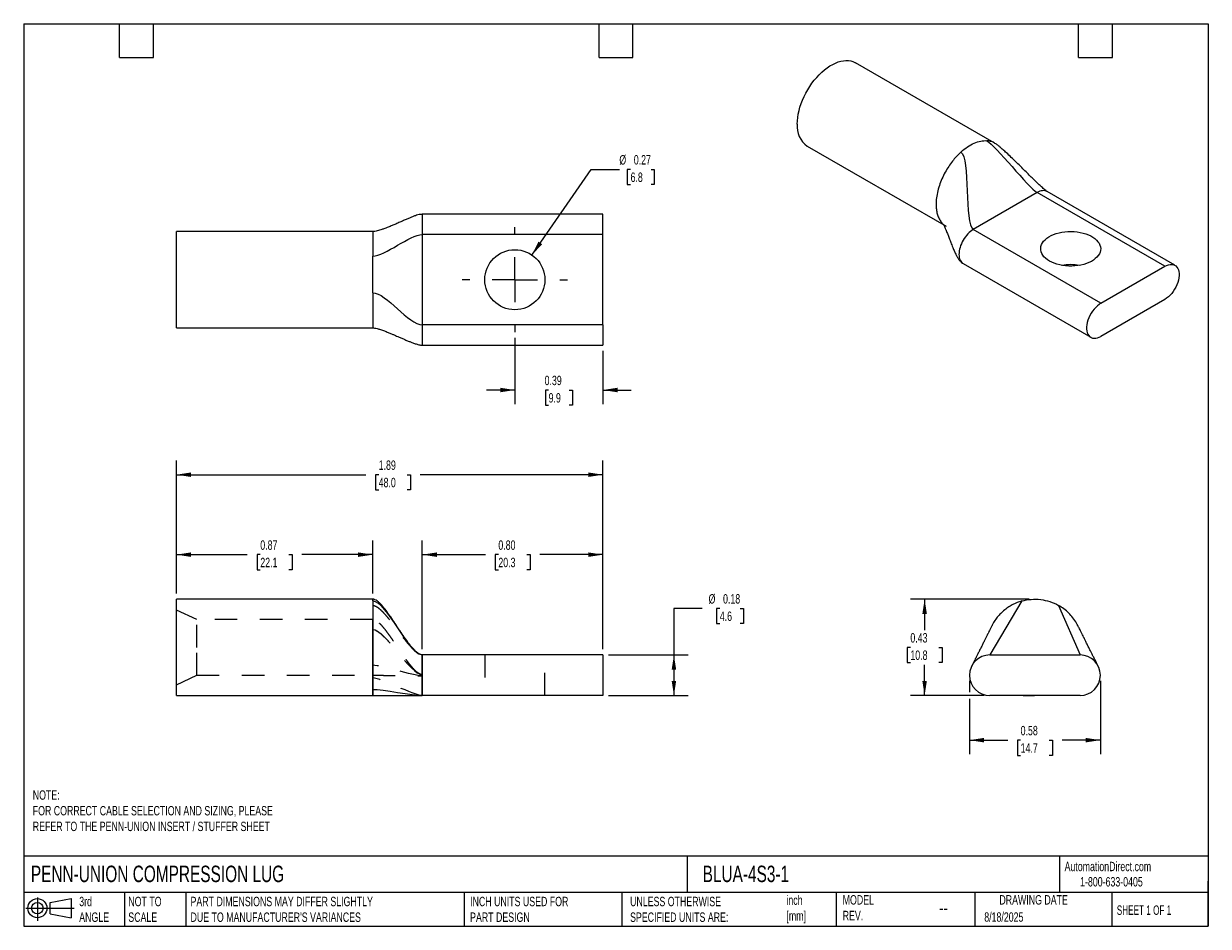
# Model space of a CAD drawing. Header units: inches. Extents: x 0.12 to 5.38, y 0.12 to 4.12.
import ezdxf

# ---------------------------------------------------------------- set-up
doc = ezdxf.new("R2010")
doc.units = ezdxf.units.IN
doc.header["$LTSCALE"] = 0.5
doc.header["$MEASUREMENT"] = 0
for name, pattern in [('SLD-Center', [0.75, 0.6, -0.05, 0.05, -0.05]), ('SLD-Dashed', [0.075, 0.05, -0.025]), ('SLD-Solid', [0])]:
    doc.linetypes.add(name, pattern=pattern)
for name, color, linetype in [('CENTER', 40, 'SLD-Center'), ('HIDDEN', 102, 'SLD-Dashed'), ('SLD-DEFPOINTS', 7, 'Continuous')]:
    doc.layers.add(name, color=color, linetype=linetype)
doc.layers.add('DIMENSIONS', color=140, linetype='SLD-Solid', lineweight=25)
doc.layers.add('TEXT', color=140, linetype='SLD-Solid', lineweight=25)
doc.styles.add('SLDTEXTSTYLE0', font='TXT', dxfattribs={"width": 0.7})
doc.styles.add('SLDTEXTSTYLE1', font='TXT', dxfattribs={"width": 0.65})
doc.dimstyles.new('SLDDIMSTYLE0', dxfattribs={"dimtxt": 0.04248, "dimasz": 0.065, "dimexe": 0, "dimexo": 0.0625, "dimgap": 0.01062, "dimtad": 0, "dimtih": 1, "dimtoh": 1, "dimrnd": 1e-09, "dimdsep": 46, "dimtxsty": 'SLDTEXTSTYLE0', "dimsah": 1, "dimcen": 0.09, "dimadec": 0, "dimazin": 2, "dimtfac": 1, "dimtofl": 0, "dimtmove": 0, "dimatfit": 3, "dimfxl": 0, "dimfrac": 2, "dimtolj": 1, "dimtzin": 12, "dimarcsym": 0})
doc.dimstyles.new('SLDDIMSTYLE1', dxfattribs={"dimtxt": 0.04248, "dimasz": 0.065, "dimexe": 0, "dimexo": 0.0625, "dimgap": 0.01062, "dimtad": 0, "dimtih": 1, "dimtoh": 1, "dimrnd": 1e-09, "dimzin": 0, "dimdsep": 46, "dimtxsty": 'SLDTEXTSTYLE0', "dimsah": 1, "dimcen": 0.09, "dimadec": 0, "dimazin": 0, "dimtfac": 1, "dimtofl": 0, "dimtmove": 0, "dimatfit": 3, "dimfxl": 0, "dimfrac": 2, "dimtolj": 1, "dimtzin": 12, "dimarcsym": 0})
doc.dimstyles.new('SLDDIMSTYLE2', dxfattribs={"dimtxt": 0.04248, "dimasz": 0.065, "dimexe": 0, "dimexo": 0.0625, "dimgap": 0.01062, "dimtad": 0, "dimtih": 1, "dimtoh": 1, "dimrnd": 1e-09, "dimzin": 12, "dimdsep": 46, "dimtxsty": 'SLDTEXTSTYLE0', "dimsah": 1, "dimcen": 0.09, "dimadec": 0, "dimazin": 3, "dimtfac": 1, "dimtofl": 0, "dimtmove": 0, "dimatfit": 3, "dimfxl": 0, "dimfrac": 2, "dimtolj": 1, "dimtzin": 12, "dimarcsym": 0})
doc.dimstyles.new('SLDDIMSTYLE3', dxfattribs={"dimtxt": 0.04248, "dimasz": 0.065, "dimexe": 0, "dimexo": 0.0625, "dimgap": 0.01062, "dimtad": 0, "dimtih": 1, "dimtoh": 1, "dimrnd": 1e-09, "dimdsep": 46, "dimtxsty": 'SLDTEXTSTYLE0', "dimsah": 1, "dimcen": 0.09, "dimadec": 0, "dimazin": 2, "dimtfac": 1, "dimtmove": 0, "dimatfit": 0, "dimfxl": 0, "dimfrac": 2, "dimtolj": 1, "dimtzin": 12, "dimarcsym": 0})
doc.dimstyles.new('SLDDIMSTYLE4', dxfattribs={"dimtxt": 0.04248, "dimasz": 0.065, "dimexe": 0, "dimexo": 0.0625, "dimgap": 0.01062, "dimtad": 0, "dimtih": 1, "dimtoh": 1, "dimrnd": 1e-09, "dimdsep": 46, "dimtxsty": 'SLDTEXTSTYLE0', "dimsah": 1, "dimcen": 0, "dimadec": 0, "dimazin": 2, "dimtfac": 1, "dimtofl": 0, "dimtmove": 0, "dimatfit": 3, "dimfxl": 0, "dimfrac": 2, "dimtolj": 1, "dimtzin": 12, "dimarcsym": 0})

# ---------------------------------------------------------------- blocks, each defined once
blk = doc.blocks.new('Block11')
at = {"color": 7, "linetype": 'SLD-Solid', "lineweight": 18}
for p, q in [((0, 0.0567), (0.2141, 0.0567)), ((0.051, 0.1045), (0.051, 0)), ((0.1079, 0.082), (0.2003, 0.0991)), ((0.1079, 0.0314), (0.1079, 0.082)), ((0.2003, 0.0991), (0.2003, 0.0144)), ((0.1079, 0.0314), (0.2003, 0.0144))]:
    blk.add_line(p, q, dxfattribs=at)
for radius in [0.0423, 0.0253]:
    blk.add_circle((0.051, 0.0567), radius, dxfattribs=at)
blk = doc.blocks.new('Block12')
at = {"layer": 'SLD-DEFPOINTS'}
blk.add_blockref('Block11', (0, 0), dxfattribs=at)
blk = doc.blocks.new('_D')
at = {"layer": 'DIMENSIONS'}
for p, q in [((0.8017, 1.5996), (0.8017, 1.8345)), ((1.6717, 1.5996), (1.6717, 1.8345)), ((0.8017, 1.772), (1.1161, 1.772)), ((1.1736, 1.772), (1.1594, 1.772)), ((1.1594, 1.772), (1.1594, 1.7044)), ((1.2999, 1.772), (1.3141, 1.772)), ((1.3141, 1.772), (1.3141, 1.7044)), ((1.6717, 1.772), (1.3574, 1.772)), ((1.1594, 1.7044), (1.1736, 1.7044)), ((1.3141, 1.7044), (1.2999, 1.7044))]:
    blk.add_line(p, q, dxfattribs=at)
for points in [[(0.8017, 1.772), (0.8667, 1.762), (0.8667, 1.782)], [(1.6717, 1.772), (1.6067, 1.782), (1.6067, 1.762)]]:
    blk.add_solid(points, dxfattribs=at)
at = {"layer": 'DIMENSIONS', "char_height": 0.04167, "attachment_point": 1, "style": 'SLDTEXTSTYLE0'}
for s, insert in [('0.87', (1.1736, 1.8352)), ('22.1', (1.1736, 1.7582))]:
    blk.add_mtext(s, dxfattribs=dict(at, insert=insert))
blk = doc.blocks.new('_D_1')
at = {"layer": 'DIMENSIONS'}
for p, q in [((1.8917, 1.3526), (1.8917, 1.8345)), ((2.6917, 1.3526), (2.6917, 1.8345)), ((1.8917, 1.772), (2.1711, 1.772)), ((2.2286, 1.772), (2.2144, 1.772)), ((2.2144, 1.772), (2.2144, 1.7044)), ((2.3549, 1.772), (2.3691, 1.772)), ((2.3691, 1.772), (2.3691, 1.7044)), ((2.6917, 1.772), (2.4124, 1.772)), ((2.2144, 1.7044), (2.2286, 1.7044)), ((2.3691, 1.7044), (2.3549, 1.7044))]:
    blk.add_line(p, q, dxfattribs=at)
for points in [[(1.8917, 1.772), (1.9567, 1.762), (1.9567, 1.782)], [(2.6917, 1.772), (2.6267, 1.782), (2.6267, 1.762)]]:
    blk.add_solid(points, dxfattribs=at)
at = {"layer": 'DIMENSIONS', "char_height": 0.04167, "attachment_point": 1, "style": 'SLDTEXTSTYLE0'}
for s, insert in [('0.80', (2.2286, 1.8352)), ('20.3', (2.2286, 1.7582))]:
    blk.add_mtext(s, dxfattribs=dict(at, insert=insert))
blk = doc.blocks.new('_D_2')
at = {"layer": 'DIMENSIONS'}
for p, q in [((3.1317, 1.5338), (3.0067, 1.5338)), ((3.0067, 1.5338), (3.0067, 1.3276)), ((3.21, 1.5338), (3.1957, 1.5338)), ((3.1957, 1.5338), (3.1957, 1.4663)), ((3.3009, 1.5338), (3.3151, 1.5338)), ((3.3151, 1.5338), (3.3151, 1.4663)), ((3.1957, 1.4663), (3.21, 1.4663)), ((3.3151, 1.4663), (3.3009, 1.4663)), ((2.7167, 1.3276), (3.0692, 1.3276)), ((3.0067, 1.3276), (3.0067, 1.1476)), ((2.7167, 1.1476), (3.0692, 1.1476))]:
    blk.add_line(p, q, dxfattribs=at)
for points in [[(3.0067, 1.3276), (2.9967, 1.2626), (3.0167, 1.2626)], [(3.0067, 1.1476), (3.0167, 1.2126), (2.9967, 1.2126)]]:
    blk.add_solid(points, dxfattribs=at)
at = {"layer": 'DIMENSIONS', "char_height": 0.04167, "attachment_point": 1, "style": 'SLDTEXTSTYLE0'}
for s, insert in [('%%c', (3.1602, 1.597)), ('0.18', (3.2244, 1.597)), ('4.6', (3.21, 1.52))]:
    blk.add_mtext(s, dxfattribs=dict(at, insert=insert))
blk = doc.blocks.new('_D_3')
at = {"layer": 'DIMENSIONS'}
for p, q in [((0.8017, 1.5996), (0.8017, 2.1888)), ((2.6917, 1.3526), (2.6917, 2.1888)), ((0.8017, 2.1263), (1.6407, 2.1263)), ((1.6983, 2.1263), (1.684, 2.1263)), ((1.684, 2.1263), (1.684, 2.0588)), ((1.8245, 2.1263), (1.8388, 2.1263)), ((1.8388, 2.1263), (1.8388, 2.0588)), ((2.6917, 2.1263), (1.8821, 2.1263)), ((1.684, 2.0588), (1.6983, 2.0588)), ((1.8388, 2.0588), (1.8245, 2.0588))]:
    blk.add_line(p, q, dxfattribs=at)
for points in [[(0.8017, 2.1263), (0.8667, 2.1163), (0.8667, 2.1363)], [(2.6917, 2.1263), (2.6267, 2.1363), (2.6267, 2.1163)]]:
    blk.add_solid(points, dxfattribs=at)
at = {"layer": 'DIMENSIONS', "char_height": 0.04167, "attachment_point": 1, "style": 'SLDTEXTSTYLE0'}
for s, insert in [('1.89', (1.6983, 2.1895)), ('48.0', (1.6983, 2.1125))]:
    blk.add_mtext(s, dxfattribs=dict(at, insert=insert))
blk = doc.blocks.new('_D_4')
at = {"layer": 'DIMENSIONS'}
for p, q in [((4.5815, 1.5746), (4.0552, 1.5746)), ((4.1177, 1.5746), (4.1177, 1.4381)), ((4.0546, 1.3611), (4.0403, 1.3611)), ((4.0403, 1.3611), (4.0403, 1.2936)), ((4.1808, 1.3611), (4.1951, 1.3611)), ((4.1951, 1.3611), (4.1951, 1.2936)), ((4.0403, 1.2936), (4.0546, 1.2936)), ((4.1177, 1.1476), (4.1177, 1.2841)), ((4.1951, 1.2936), (4.1808, 1.2936)), ((4.3815, 1.1476), (4.0552, 1.1476))]:
    blk.add_line(p, q, dxfattribs=at)
for points in [[(4.1177, 1.5746), (4.1077, 1.5096), (4.1277, 1.5096)], [(4.1177, 1.1476), (4.1277, 1.2126), (4.1077, 1.2126)]]:
    blk.add_solid(points, dxfattribs=at)
at = {"layer": 'DIMENSIONS', "char_height": 0.04167, "attachment_point": 1, "style": 'SLDTEXTSTYLE0'}
for s, insert in [('0.43', (4.0546, 1.4243)), ('10.8', (4.0546, 1.3473))]:
    blk.add_mtext(s, dxfattribs=dict(at, insert=insert))
blk = doc.blocks.new('_D_5')
at = {"layer": 'DIMENSIONS'}
for p, q in [((4.3165, 1.2126), (4.3165, 1.1626)), ((4.8965, 1.2126), (4.8965, 0.8874)), ((4.3165, 1.1326), (4.3165, 0.8874)), ((4.3165, 0.9499), (4.4858, 0.9499)), ((4.5433, 0.9499), (4.5291, 0.9499)), ((4.5291, 0.9499), (4.5291, 0.8823)), ((4.6696, 0.9499), (4.6838, 0.9499)), ((4.6838, 0.9499), (4.6838, 0.8823)), ((4.8965, 0.9499), (4.7271, 0.9499)), ((4.5291, 0.8823), (4.5433, 0.8823)), ((4.6838, 0.8823), (4.6696, 0.8823))]:
    blk.add_line(p, q, dxfattribs=at)
for points in [[(4.3165, 0.9499), (4.3815, 0.9399), (4.3815, 0.9599)], [(4.8965, 0.9499), (4.8315, 0.9599), (4.8315, 0.9399)]]:
    blk.add_solid(points, dxfattribs=at)
at = {"layer": 'DIMENSIONS', "char_height": 0.04167, "attachment_point": 1, "style": 'SLDTEXTSTYLE0'}
for s, insert in [('0.58', (4.5433, 1.0131)), ('14.7', (4.5433, 0.9361))]:
    blk.add_mtext(s, dxfattribs=dict(at, insert=insert))
blk = doc.blocks.new('_D_6')
at = {"layer": 'DIMENSIONS'}
for p, q in [((2.3017, 2.7324), (2.3017, 2.4391)), ((2.6917, 2.6754), (2.6917, 2.4391)), ((2.3017, 2.5016), (2.1767, 2.5016)), ((2.4513, 2.5016), (2.437, 2.5016)), ((2.437, 2.5016), (2.437, 2.4341)), ((2.5422, 2.5016), (2.5565, 2.5016)), ((2.5565, 2.5016), (2.5565, 2.4341)), ((2.6917, 2.5016), (2.8167, 2.5016)), ((2.437, 2.4341), (2.4513, 2.4341)), ((2.5565, 2.4341), (2.5422, 2.4341))]:
    blk.add_line(p, q, dxfattribs=at)
for points in [[(2.3017, 2.5016), (2.2367, 2.5116), (2.2367, 2.4916)], [(2.6917, 2.5016), (2.7567, 2.4916), (2.7567, 2.5116)]]:
    blk.add_solid(points, dxfattribs=at)
at = {"layer": 'DIMENSIONS', "char_height": 0.04167, "attachment_point": 1, "style": 'SLDTEXTSTYLE0'}
for s, insert in [('0.39', (2.4336, 2.5649)), ('9.9', (2.4513, 2.4878))]:
    blk.add_mtext(s, dxfattribs=dict(at, insert=insert))
blk = doc.blocks.new('_D_7')
at = {"layer": 'DIMENSIONS'}
for p, q in [((2.3774, 3.0998), (2.6398, 3.4794)), ((2.6398, 3.4794), (2.7648, 3.4794)), ((2.8145, 3.4794), (2.8002, 3.4794)), ((2.8002, 3.4794), (2.8002, 3.4118)), ((2.9054, 3.4794), (2.9197, 3.4794)), ((2.9197, 3.4794), (2.9197, 3.4118)), ((2.8002, 3.4118), (2.8145, 3.4118)), ((2.9197, 3.4118), (2.9054, 3.4118))]:
    blk.add_line(p, q, dxfattribs=at)
blk.add_solid([(2.3774, 3.0998), (2.4226, 3.1476), (2.4061, 3.159)], dxfattribs=at)
at = {"layer": 'DIMENSIONS', "char_height": 0.04167, "attachment_point": 1, "style": 'SLDTEXTSTYLE0'}
for s, insert in [('%%c', (2.7648, 3.5426)), ('0.27', (2.8289, 3.5426)), ('6.8', (2.8145, 3.4655))]:
    blk.add_mtext(s, dxfattribs=dict(at, insert=insert))
blk = doc.blocks.new('SW_CENTERMARKSYMBOL_0')
at = {"layer": 'CENTER', "color": 0}
for p, q in [((0, 0.2), (0, 0.233)), ((0, 0), (0, 0.1)), ((-0.2, 0), (-0.233, 0)), ((0, 0), (-0.1, 0)), ((0, 0), (0, -0.1)), ((0, 0), (0.1, 0)), ((0.2, 0), (0.233, 0)), ((0, -0.2), (0, -0.233))]:
    blk.add_line(p, q, dxfattribs=at)

msp = doc.modelspace()

# ---------------------------------------------------------------- linework, layer by layer
for p, q in [((4.4262, 3.5968), (3.811, 3.9519)), ((3.5976, 3.5821), (4.2127, 3.227)), ((4.6165, 3.3764), (4.3336, 3.2131)), ((5.1822, 3.0498), (4.6165, 3.3764)), ((5.2272, 3.0543), (4.6615, 3.3808)), ((2.6917, 3.2804), (1.8917, 3.2804)), ((2.6917, 3.1904), (2.6917, 3.2804)), ((1.6717, 3.2039), (0.8017, 3.2039)), ((0.8017, 2.7769), (0.8017, 3.2039)), ((4.8993, 2.8865), (4.3336, 3.2131)), ((1.8917, 3.1904), (1.8917, 2.7904)), ((2.6917, 3.1904), (1.8917, 3.1904)), ((2.6917, 2.7904), (2.6917, 3.1904)), ((4.2886, 3.0617), (4.8543, 2.7351)), ((4.8993, 2.8865), (5.1822, 3.0498)), ((5.1822, 2.9028), (4.8993, 2.7395)), ((2.6917, 2.7904), (1.8917, 2.7904)), ((2.6917, 2.7904), (2.6917, 2.7004)), ((0.8017, 2.7769), (1.6717, 2.7769)), ((1.8917, 2.7004), (2.6917, 2.7004)), ((1.6717, 1.5746), (0.8017, 1.5746)), ((0.8017, 1.3611), (0.8017, 1.5746)), ((0.8017, 1.1476), (0.8017, 1.3611)), ((2.6917, 1.3276), (1.8917, 1.3276)), ((2.6917, 1.3276), (2.6917, 1.1476)), ((4.4065, 1.3276), (4.8065, 1.3276)), ((4.3277, 1.2813), (4.3278, 1.2813)), ((0.8017, 1.1476), (1.6717, 1.1476)), ((2.6917, 1.1476), (1.8917, 1.1476)), ((4.8065, 1.1476), (4.4065, 1.1476))]:
    msp.add_line(p, q)
at = {"flags": 128}
for points in [[(3.5533, 3.6799), (3.5538, 3.6942), (3.5553, 3.709), (3.5577, 3.7241), (3.5611, 3.7396), (3.5654, 3.7552), (3.5706, 3.7709), (3.5767, 3.7865), (3.5836, 3.8021), (3.5913, 3.8174), (3.5997, 3.8324), (3.6088, 3.8469), (3.6185, 3.861), (3.6288, 3.8744), (3.6396, 3.8872), (3.6508, 3.8991), (3.6623, 3.9102), (3.6741, 3.9204), (3.6861, 3.9296), (3.6982, 3.9377), (3.7104, 3.9447), (3.7225, 3.9506), (3.7345, 3.9553), (3.7463, 3.9587), (3.7578, 3.9609), (3.769, 3.9619), (3.7798, 3.9616), (3.7901, 3.96), (3.7998, 3.9572), (3.8089, 3.9531), (3.811, 3.9519)], [(4.6709, 3.0731), (4.6617, 3.0789), (4.6537, 3.0853), (4.6468, 3.0922), (4.6411, 3.0994), (4.6368, 3.1069), (4.6338, 3.1146), (4.6322, 3.1224), (4.6321, 3.1303), (4.6333, 3.1382), (4.6359, 3.146), (4.6399, 3.1535), (4.6452, 3.1608), (4.6518, 3.1677), (4.6596, 3.1742), (4.6685, 3.1802), (4.6785, 3.1857), (4.6893, 3.1905), (4.701, 3.1947), (4.7133, 3.1981), (4.7262, 3.2008), (4.7394, 3.2027), (4.753, 3.2038), (4.7667, 3.2041), (4.7803, 3.2036), (4.7938, 3.2023), (4.807, 3.2002), (4.8198, 3.1973), (4.832, 3.1937), (4.8434, 3.1894), (4.854, 3.1844), (4.8637, 3.1788), (4.8724, 3.1727), (4.8799, 3.166), (4.8861, 3.159), (4.8911, 3.1517), (4.8948, 3.144), (4.8971, 3.1362), (4.898, 3.1284), (4.8974, 3.1205), (4.8955, 3.1126), (4.8922, 3.105), (4.8875, 3.0975), (4.8815, 3.0904), (4.8743, 3.0837), (4.866, 3.0774), (4.8566, 3.0717), (4.8462, 3.0666), (4.8349, 3.0621), (4.8229, 3.0583), (4.8103, 3.0552), (4.7972, 3.0529), (4.7837, 3.0514), (4.7701, 3.0506), (4.7564, 3.0507), (4.7428, 3.0517), (4.7294, 3.0534), (4.7165, 3.0559), (4.704, 3.0591), (4.6921, 3.0631), (4.6811, 3.0678), (4.6709, 3.0731)], [(5.1822, 3.0498), (5.1901, 3.0538), (5.198, 3.0566), (5.2056, 3.0582), (5.2128, 3.0584), (5.2196, 3.0574), (5.2257, 3.055), (5.2312, 3.0515), (5.2359, 3.0467), (5.2397, 3.0408), (5.2427, 3.034), (5.2447, 3.0262), (5.2457, 3.0176), (5.2457, 3.0084), (5.2447, 2.9986), (5.2427, 2.9885), (5.2397, 2.9783), (5.2359, 2.968), (5.2312, 2.9578), (5.2257, 2.9479), (5.2196, 2.9385), (5.2128, 2.9296), (5.2056, 2.9215), (5.198, 2.9143), (5.1901, 2.908), (5.1822, 2.9028)], [(4.8993, 2.8865), (4.8913, 2.8813), (4.8835, 2.8751), (4.8759, 2.8678), (4.8687, 2.8597), (4.8619, 2.8509), (4.8558, 2.8415), (4.8503, 2.8316), (4.8456, 2.8214), (4.8417, 2.8111), (4.8388, 2.8008), (4.8368, 2.7907), (4.8358, 2.781), (4.8358, 2.7718), (4.8368, 2.7632), (4.8388, 2.7554), (4.8417, 2.7485), (4.8456, 2.7426), (4.8503, 2.7379), (4.8558, 2.7343), (4.8619, 2.732), (4.8687, 2.7309), (4.8759, 2.7312), (4.8835, 2.7327), (4.8913, 2.7355), (4.8993, 2.7395)]]:
    msp.add_lwpolyline(points, dxfattribs=at)
msp.add_circle((2.3017, 2.9904), 0.133)
for centre, radius, start, end in [((3.6601, 3.6693), 0.1072, 174.3292, 234.3586), ((4.765, 2.8312), 0.226, 80.1877, 99.8123), ((4.4065, 1.2376), 0.09, 90, 270), ((4.8065, 1.2376), 0.09, 270, 90)]:
    msp.add_arc(centre, radius, start, end)
for points, knots in [([(4.2789, 3.5564), (4.2979, 3.5735), (4.318, 3.5868), (4.3572, 3.604), (4.3764, 3.6078), (4.3936, 3.6066)], [0, 0, 0, 0, 0.5, 0.5, 1, 1, 1, 1]), ([(4.4262, 3.5967), (4.4259, 3.5969), (4.4212, 3.6003), (4.4105, 3.6041), (4.3992, 3.6057), (4.3936, 3.6066)], [0, 0, 0, 0, 0.0286935, 0.5143467, 1, 1, 1, 1]), ([(4.6615, 3.3808), (4.6606, 3.3814), (4.6587, 3.3826), (4.6539, 3.3862), (4.6474, 3.3916), (4.6398, 3.3983), (4.6302, 3.407), (4.618, 3.4184), (4.6024, 3.4334), (4.5852, 3.4502), (4.5669, 3.4684), (4.5464, 3.4886), (4.5247, 3.5101), (4.5023, 3.532), (4.4851, 3.5485), (4.473, 3.5597), (4.4657, 3.5663), (4.4581, 3.573), (4.4493, 3.5804), (4.4389, 3.5887), (4.4306, 3.594), (4.4262, 3.5968)], [0, 0, 0, 0, 0.017154, 0.033539, 0.065755, 0.096802, 0.124469, 0.182254, 0.248618, 0.323449, 0.404983, 0.48889, 0.592493, 0.691211, 0.781274, 0.813679, 0.844171, 0.872617, 0.906534, 0.951024, 1, 1, 1, 1]), ([(4.2789, 3.5564), (4.2733, 3.5514), (4.2621, 3.5405), (4.2451, 3.5212), (4.2284, 3.499), (4.207, 3.4653), (4.1837, 3.4163), (4.1704, 3.3634), (4.1685, 3.3338), (4.1685, 3.3247)], [0, 0, 0, 0, 0.0625, 0.125, 0.1875, 0.25, 0.375, 0.5, 0.558096, 0.558096, 0.558096, 0.558096]), ([(4.6615, 3.3808), (4.6584, 3.3822), (4.6521, 3.3851), (4.641, 3.3853), (4.629, 3.3828), (4.6206, 3.3785), (4.6165, 3.3764)], [0, 0, 0, 0, 0.249923, 0.499948, 0.749974, 1, 1, 1, 1]), ([(4.1685, 3.3247), (4.1688, 3.3172), (4.1693, 3.3021), (4.1734, 3.2819), (4.1798, 3.2637), (4.1889, 3.2484), (4.196, 3.2391), (4.2006, 3.2358), (4.2008, 3.2357)], [0, 0, 0, 0, 0.198627, 0.397254, 0.595882, 0.794509, 0.993136, 1, 1, 1, 1]), ([(1.8917, 3.2804), (1.8891, 3.2802), (1.8822, 3.2799), (1.8719, 3.2774), (1.8599, 3.2738), (1.8475, 3.2692), (1.8337, 3.2636), (1.8193, 3.2574), (1.8039, 3.2506), (1.79, 3.2443), (1.7784, 3.2392), (1.7695, 3.2353), (1.7614, 3.2318), (1.7534, 3.2284), (1.7451, 3.225), (1.7354, 3.2211), (1.7245, 3.2169), (1.7132, 3.2129), (1.7021, 3.2094), (1.6919, 3.2067), (1.6817, 3.2045), (1.6749, 3.2041), (1.6717, 3.2039)], [0, 0, 0, 0, 0.0296445, 0.077371, 0.1249238, 0.1883413, 0.2502387, 0.3205, 0.3980849, 0.4763409, 0.523804, 0.5670067, 0.6057773, 0.6401301, 0.6810662, 0.7258394, 0.7784984, 0.8363578, 0.8809079, 0.924239, 0.9642876, 1, 1, 1, 1]), ([(1.8917, 3.2804), (1.8917, 3.2804), (1.8917, 3.2781), (1.8917, 3.269), (1.8917, 3.2624), (1.8917, 3.2457), (1.8917, 3.2357), (1.8917, 3.214), (1.8917, 3.2022), (1.8917, 3.1904)], [0, 0, 0, 0, 0.25, 0.25, 0.5, 0.5, 0.75, 0.75, 1, 1, 1, 1]), ([(1.6717, 3.2039), (1.6717, 3.2039), (1.6717, 3.2002), (1.6717, 3.1834), (1.6717, 3.1574), (1.6717, 3.1269), (1.6717, 3.1057), (1.6717, 3.0952)], [0.3883495, 0.3883495, 0.3883495, 0.3883495, 0.5, 0.625, 0.75, 0.875, 1, 1, 1, 1]), ([(4.2001, 3.2371), (4.2001, 3.2371), (4.1998, 3.2374), (4.2007, 3.236), (4.2025, 3.2326), (4.2049, 3.2275), (4.2072, 3.2226), (4.2094, 3.2175), (4.212, 3.2113), (4.2151, 3.2038), (4.2184, 3.1955), (4.2228, 3.1844), (4.2286, 3.1693), (4.2362, 3.1495), (4.2438, 3.1302), (4.2515, 3.1124), (4.2574, 3.1002), (4.262, 3.0918), (4.2649, 3.087), (4.268, 3.0821), (4.2717, 3.077), (4.2762, 3.0716), (4.2818, 3.0661), (4.2862, 3.0632), (4.2886, 3.0617)], [0, 0, 0, 0, 0.001294, 0.036739, 0.081944, 0.130401, 0.167246, 0.195296, 0.227427, 0.277377, 0.323118, 0.363269, 0.45199, 0.551061, 0.655519, 0.7334, 0.806905, 0.829974, 0.852284, 0.876373, 0.900585, 0.929631, 0.96281, 1, 1, 1, 1]), ([(4.3336, 3.2131), (4.3253, 3.2083), (4.317, 3.2016), (4.3016, 3.1853), (4.2945, 3.1758), (4.2827, 3.1554), (4.278, 3.1445), (4.2716, 3.1231), (4.27, 3.1125), (4.27, 3.1029)], [0, 0, 0, 0, 0.25, 0.25, 0.5, 0.5, 0.75, 0.75, 1, 1, 1, 1]), ([(4.27, 3.1029), (4.2702, 3.0982), (4.2707, 3.0889), (4.2745, 3.0771), (4.2805, 3.068), (4.2854, 3.0628), (4.2886, 3.0617), (4.2886, 3.0617)], [0, 0, 0, 0, 0.249974, 0.499948, 0.749923, 0.999897, 1, 1, 1, 1]), ([(1.6717, 2.933), (1.6717, 2.9599), (1.6717, 2.9883), (1.6717, 3.0438), (1.6717, 3.0708), (1.6717, 3.0952)], [0, 0, 0, 0, 0.5, 0.5, 1, 1, 1, 1]), ([(1.6717, 2.933), (1.6717, 2.9251), (1.6717, 2.9093), (1.6717, 2.8853), (1.6717, 2.8615), (1.6717, 2.8314), (1.6717, 2.7984), (1.6717, 2.7796), (1.6717, 2.7769), (1.6717, 2.7769)], [0, 0, 0, 0, 0.0625, 0.125, 0.1875, 0.25, 0.375, 0.5, 0.558096, 0.558096, 0.558096, 0.558096]), ([(1.8917, 2.7904), (1.8917, 2.7786), (1.8917, 2.7668), (1.8917, 2.7451), (1.8917, 2.7351), (1.8917, 2.7184), (1.8917, 2.7118), (1.8917, 2.7027), (1.8917, 2.7004), (1.8917, 2.7004)], [0, 0, 0, 0, 0.25, 0.25, 0.5, 0.5, 0.75, 0.75, 1, 1, 1, 1]), ([(1.6717, 2.7769), (1.6743, 2.7768), (1.6815, 2.7764), (1.6929, 2.7737), (1.7075, 2.7693), (1.7233, 2.7636), (1.7395, 2.7572), (1.7538, 2.7513), (1.7664, 2.7458), (1.7779, 2.7408), (1.7903, 2.7354), (1.8038, 2.7295), (1.8183, 2.7233), (1.8322, 2.7174), (1.846, 2.712), (1.8601, 2.7068), (1.8731, 2.703), (1.8838, 2.7008), (1.8892, 2.7005), (1.8917, 2.7004)], [0, 0, 0, 0, 0.028921, 0.080176, 0.138336, 0.219715, 0.298271, 0.368497, 0.427114, 0.480909, 0.535018, 0.606701, 0.676618, 0.744039, 0.803454, 0.871472, 0.940047, 0.97151, 1, 1, 1, 1]), ([(4.549, 1.5667), (4.5759, 1.5743), (4.6043, 1.5764), (4.6598, 1.5697), (4.6869, 1.5608), (4.7113, 1.5471)], [0, 0, 0, 0, 0.5, 0.5, 1, 1, 1, 1]), ([(1.8917, 1.3276), (1.8893, 1.3279), (1.8845, 1.3284), (1.8776, 1.3319), (1.8714, 1.336), (1.866, 1.3403), (1.8616, 1.3443), (1.8585, 1.3474), (1.8558, 1.3501), (1.8535, 1.3525), (1.8497, 1.3567), (1.8434, 1.364), (1.8345, 1.3749), (1.824, 1.389), (1.8132, 1.4042), (1.8029, 1.4193), (1.7941, 1.4324), (1.7867, 1.4436), (1.7805, 1.453), (1.7739, 1.4631), (1.7663, 1.4745), (1.7575, 1.4876), (1.7458, 1.5048), (1.7309, 1.5255), (1.7157, 1.5444), (1.7024, 1.5581), (1.6925, 1.5666), (1.6838, 1.5718), (1.6768, 1.5742), (1.6734, 1.5745), (1.6717, 1.5746)], [0, 0, 0, 0, 0.0271, 0.052597, 0.075986, 0.096512, 0.113545, 0.126814, 0.132178, 0.146553, 0.162021, 0.18876, 0.243673, 0.30203, 0.357948, 0.410859, 0.460801, 0.492439, 0.522725, 0.554776, 0.593263, 0.638055, 0.6885, 0.771967, 0.85848, 0.899792, 0.937811, 0.971211, 0.986089, 1, 1, 1, 1]), ([(1.6717, 1.5667), (1.6717, 1.5684), (1.6717, 1.5718), (1.6717, 1.5743), (1.6717, 1.5744), (1.6717, 1.5744)], [0, 0, 0, 0, 0.360481, 0.720963, 1, 1, 1, 1]), ([(1.6717, 1.5667), (1.6717, 1.5646), (1.6717, 1.5592), (1.6717, 1.5476), (1.6717, 1.5322), (1.6717, 1.5061), (1.6717, 1.4625), (1.6717, 1.4071), (1.6717, 1.3722), (1.6717, 1.3611)], [0, 0, 0, 0, 0.0625, 0.125, 0.1875, 0.25, 0.375, 0.5, 0.558096, 0.558096, 0.558096, 0.558096]), ([(4.549, 1.5667), (4.5417, 1.5644), (4.527, 1.5598), (4.506, 1.55), (4.4862, 1.538), (4.4678, 1.524), (4.451, 1.5081), (4.4361, 1.4904), (4.4248, 1.4743), (4.4194, 1.4636), (4.4175, 1.4599)], [0, 0, 0, 0, 0.132456, 0.264911, 0.397367, 0.529822, 0.662278, 0.794733, 0.927189, 1, 1, 1, 1]), ([(4.7977, 1.4551), (4.7955, 1.4597), (4.7892, 1.4729), (4.7754, 1.4925), (4.7567, 1.5137), (4.7353, 1.5323), (4.7193, 1.5422), (4.7113, 1.5471)], [0, 0, 0, 0, 0.1199764, 0.3399823, 0.5599882, 0.7799941, 1, 1, 1, 1]), ([(4.4172, 1.46), (4.4171, 1.4597), (4.4166, 1.4587), (4.4144, 1.4543), (4.4107, 1.4469), (4.4059, 1.4372), (4.401, 1.4272), (4.397, 1.4193), (4.3937, 1.4127), (4.3905, 1.4062), (4.3865, 1.398), (4.381, 1.3871), (4.3743, 1.3735), (4.3667, 1.3585), (4.3594, 1.3438), (4.3525, 1.3301), (4.3469, 1.3191), (4.3419, 1.3092), (4.3378, 1.3011), (4.3341, 1.2937), (4.3309, 1.2876), (4.3285, 1.2828), (4.3279, 1.2816), (4.3277, 1.2812)], [0, 0, 0, 0, 0.022271, 0.059069, 0.098344, 0.164713, 0.218826, 0.255973, 0.289751, 0.322767, 0.355009, 0.41441, 0.486991, 0.55779, 0.637807, 0.705462, 0.763667, 0.807257, 0.86059, 0.893155, 0.933929, 0.978096, 1, 1, 1, 1]), ([(4.8847, 1.2821), (4.8848, 1.2819), (4.885, 1.2816), (4.8846, 1.2825), (4.883, 1.2858), (4.8796, 1.2924), (4.8754, 1.3008), (4.8712, 1.3092), (4.8663, 1.319), (4.8606, 1.3302), (4.8539, 1.3435), (4.8469, 1.3574), (4.8396, 1.372), (4.8326, 1.3861), (4.8268, 1.3975), (4.8218, 1.4076), (4.8168, 1.4176), (4.8115, 1.4284), (4.8063, 1.4387), (4.8021, 1.4473), (4.7993, 1.4528), (4.7981, 1.4552), (4.7981, 1.4552), (4.7981, 1.4552)], [0, 0, 0, 0, 0.015726, 0.031656, 0.064926, 0.116606, 0.164981, 0.208262, 0.249952, 0.317107, 0.378594, 0.447516, 0.522716, 0.593603, 0.656575, 0.693285, 0.745291, 0.809411, 0.862204, 0.915304, 0.964583, 0.986788, 1, 1, 1, 1]), ([(1.6717, 1.3611), (1.6717, 1.3484), (1.6717, 1.3118), (1.6717, 1.2563), (1.6717, 1.2061), (1.6717, 1.1838), (1.6717, 1.1751)], [0.558096, 0.558096, 0.558096, 0.558096, 0.625, 0.75, 0.875, 1, 1, 1, 1]), ([(1.8917, 1.3276), (1.8917, 1.3276), (1.8917, 1.3253), (1.8917, 1.3163), (1.8917, 1.3096), (1.8917, 1.2929), (1.8917, 1.2829), (1.8917, 1.2612), (1.8917, 1.2494), (1.8917, 1.2376)], [0, 0, 0, 0, 0.25, 0.25, 0.5, 0.5, 0.75, 0.75, 1, 1, 1, 1]), ([(1.8917, 1.2376), (1.8917, 1.2258), (1.8917, 1.2141), (1.8917, 1.1923), (1.8917, 1.1823), (1.8917, 1.1656), (1.8917, 1.159), (1.8917, 1.15), (1.8917, 1.1476), (1.8917, 1.1476)], [0, 0, 0, 0, 0.25, 0.25, 0.5, 0.5, 0.75, 0.75, 1, 1, 1, 1]), ([(1.6717, 1.1751), (1.6717, 1.1713), (1.6717, 1.1636), (1.6717, 1.1555), (1.6717, 1.1501), (1.6717, 1.1476), (1.6717, 1.1479), (1.6717, 1.148)], [0, 0, 0, 0, 0.226788, 0.453577, 0.680365, 0.907153, 1, 1, 1, 1]), ([(1.6717, 1.1476), (1.6752, 1.1476), (1.6832, 1.1476), (1.6975, 1.1476), (1.7152, 1.1476), (1.7362, 1.1476), (1.7596, 1.1476), (1.785, 1.1476), (1.807, 1.1476), (1.8244, 1.1476), (1.837, 1.1476), (1.8475, 1.1476), (1.8557, 1.1476), (1.8621, 1.1476), (1.8674, 1.1476), (1.8736, 1.1477), (1.8794, 1.1477), (1.8844, 1.1477), (1.8884, 1.1476), (1.8906, 1.1476), (1.8917, 1.1476)], [0, 0, 0, 0, 0.030755, 0.071132, 0.130355, 0.198914, 0.274337, 0.354118, 0.433696, 0.475757, 0.51559, 0.553582, 0.581842, 0.61118, 0.642779, 0.677041, 0.752779, 0.834906, 0.918779, 1, 1, 1, 1]), ([(4.5541, 1.1476), (4.5548, 1.1476), (4.5564, 1.1476), (4.5597, 1.1476), (4.5645, 1.1476), (4.5709, 1.1476), (4.5785, 1.1476), (4.5864, 1.1476), (4.594, 1.1476), (4.5998, 1.1476), (4.604, 1.1476), (4.6047, 1.1476), (4.605, 1.1476)], [0, 0, 0, 0, 0.043509, 0.099004, 0.191563, 0.3047, 0.436577, 0.582493, 0.71574, 0.84408, 0.933404, 1, 1, 1, 1])]:
    msp.add_open_spline(points, degree=3, knots=knots)
for points in [[(4.3936, 3.6066), (4.4319, 3.5844), (4.5782, 3.3985), (4.6165, 3.3764)], [(4.2789, 3.5564), (4.3207, 3.5322), (4.2918, 3.2372), (4.3336, 3.2131)], [(1.6717, 3.0952), (1.7259, 3.0952), (1.8376, 3.1904), (1.8917, 3.1904)], [(1.6717, 2.933), (1.7309, 2.933), (1.8326, 2.7904), (1.8917, 2.7904)], [(1.6717, 1.5667), (1.7309, 1.5667), (1.8326, 1.3276), (1.8917, 1.3276)], [(4.549, 1.5667), (4.549, 1.5667), (4.4065, 1.3276), (4.4065, 1.3276)], [(4.7113, 1.5471), (4.7113, 1.5471), (4.8065, 1.3276), (4.8065, 1.3276)], [(1.6717, 1.1751), (1.712, 1.1751), (1.8515, 1.1476), (1.8917, 1.1476)]]:
    msp.add_open_spline(points, degree=3)
at = {"layer": 'HIDDEN'}
for p, q in [((0.8917, 1.4846), (0.8017, 1.5266)), ((0.8917, 1.3611), (0.8917, 1.4846)), ((1.6717, 1.4846), (0.8917, 1.4846)), ((0.8917, 1.2376), (0.8917, 1.3611)), ((2.1687, 1.3276), (2.1687, 1.1476)), ((2.4347, 1.1476), (2.4347, 1.3276)), ((0.8017, 1.1956), (0.8917, 1.2376)), ((0.8917, 1.2376), (1.6717, 1.2376)), ((1.8917, 1.2401), (1.8917, 1.2351))]:
    msp.add_line(p, q, dxfattribs=at)
at = {"layer": 'HIDDEN', "flags": 128}
for points in [[(1.8917, 1.2401), (1.8917, 1.2401)], [(1.8917, 1.2351), (1.8917, 1.2351)]]:
    msp.add_lwpolyline(points, dxfattribs=at)
at = {"layer": 'HIDDEN'}
for points, knots in [([(1.6717, 1.5744), (1.6717, 1.5745), (1.6717, 1.5748), (1.6717, 1.5733), (1.6717, 1.5699), (1.6717, 1.5643), (1.6717, 1.5569), (1.6717, 1.5504), (1.6717, 1.5471)], [0, 0, 0, 0, 0.043233, 0.234586, 0.42594, 0.617293, 0.808647, 1, 1, 1, 1]), ([(1.6717, 1.3611), (1.6717, 1.3767), (1.6717, 1.4099), (1.6717, 1.4567), (1.6717, 1.4967), (1.6717, 1.5269), (1.6717, 1.5412), (1.6717, 1.5471)], [0.3883495, 0.3883495, 0.3883495, 0.3883495, 0.5, 0.625, 0.75, 0.875, 1, 1, 1, 1]), ([(1.6717, 1.5471), (1.6735, 1.547), (1.6772, 1.5467), (1.6852, 1.5438), (1.6957, 1.5374), (1.7084, 1.5264), (1.7221, 1.5123), (1.7364, 1.4958), (1.7512, 1.4774), (1.7664, 1.4577), (1.7834, 1.4351), (1.802, 1.4105), (1.8219, 1.3852), (1.8396, 1.3643), (1.855, 1.3483), (1.8678, 1.3375), (1.8775, 1.3311), (1.8831, 1.3294), (1.8841, 1.329)], [0, 0, 0, 0, 0.0163481, 0.034613, 0.0784655, 0.1327213, 0.1964975, 0.2682273, 0.3460592, 0.4280097, 0.5120325, 0.6237042, 0.730474, 0.8275602, 0.8913364, 0.9455921, 0.9894447, 1, 1, 1, 1]), ([(1.8917, 1.2401), (1.8899, 1.2403), (1.885, 1.2407), (1.8776, 1.2443), (1.8662, 1.2521), (1.8539, 1.2643), (1.8415, 1.2787), (1.8315, 1.2914), (1.8232, 1.3026), (1.8158, 1.3127), (1.8089, 1.3226), (1.8016, 1.3331), (1.7931, 1.3455), (1.7833, 1.36), (1.772, 1.3767), (1.7592, 1.3956), (1.7445, 1.4165), (1.7281, 1.4387), (1.7131, 1.4567), (1.7003, 1.4696), (1.6909, 1.4773), (1.6816, 1.4831), (1.6748, 1.4841), (1.6717, 1.4846)], [0, 0, 0, 0, 0.016738, 0.04354, 0.072309, 0.140198, 0.197175, 0.242861, 0.284746, 0.321593, 0.355165, 0.392948, 0.435458, 0.489661, 0.549398, 0.616254, 0.693732, 0.778161, 0.863188, 0.903215, 0.939893, 0.972159, 1, 1, 1, 1]), ([(1.6717, 1.3611), (1.6717, 1.3755), (1.6717, 1.3899), (1.6717, 1.4169), (1.6717, 1.4295), (1.6717, 1.4405)], [0, 0, 0, 0, 0.5, 0.5, 1, 1, 1, 1]), ([(1.6717, 1.4405), (1.6717, 1.4295), (1.6717, 1.4169), (1.6717, 1.3899), (1.6717, 1.3755), (1.6717, 1.3611)], [0, 0, 0, 0, 0.5, 0.5, 1, 1, 1, 1]), ([(1.6717, 1.2256), (1.6717, 1.2361), (1.6717, 1.2598), (1.6717, 1.3041), (1.6717, 1.34), (1.6717, 1.3593), (1.6717, 1.3611)], [0, 0, 0, 0, 0.125, 0.25, 0.375, 0.3883495, 0.3883495, 0.3883495, 0.3883495]), ([(1.6717, 1.2817), (1.6717, 1.2927), (1.6717, 1.3054), (1.6717, 1.3324), (1.6717, 1.3467), (1.6717, 1.3611)], [0, 0, 0, 0, 0.5, 0.5, 1, 1, 1, 1]), ([(1.6717, 1.3611), (1.6717, 1.3467), (1.6717, 1.3324), (1.6717, 1.3054), (1.6717, 1.2927), (1.6717, 1.2817)], [0, 0, 0, 0, 0.5, 0.5, 1, 1, 1, 1]), ([(1.8917, 1.2408), (1.8917, 1.2456), (1.8917, 1.2563), (1.8917, 1.2723), (1.8917, 1.2879), (1.8917, 1.3017), (1.8917, 1.3129), (1.8917, 1.3213), (1.8917, 1.3266), (1.8917, 1.3273), (1.8917, 1.3276)], [0, 0, 0, 0, 0.104655, 0.232561, 0.360468, 0.488374, 0.616281, 0.744187, 0.872094, 1, 1, 1, 1]), ([(1.6717, 1.2817), (1.6717, 1.268), (1.6717, 1.2568), (1.6717, 1.2416), (1.6717, 1.2376), (1.6717, 1.2376), (1.6717, 1.2416), (1.6717, 1.2568), (1.6717, 1.268), (1.6717, 1.2817)], [0, 0, 0, 0, 0.25, 0.25, 0.5, 0.5, 0.75, 0.75, 1, 1, 1, 1]), ([(1.6717, 1.2376), (1.6762, 1.2376), (1.6862, 1.2376), (1.702, 1.2374), (1.719, 1.2372), (1.7356, 1.237), (1.7522, 1.2368), (1.7682, 1.2366), (1.7837, 1.2363), (1.7963, 1.2362), (1.8066, 1.236), (1.8148, 1.2359), (1.8233, 1.2358), (1.8335, 1.2357), (1.8464, 1.2355), (1.8614, 1.2353), (1.8768, 1.2352), (1.887, 1.2351), (1.8917, 1.2351)], [0, 0, 0, 0, 0.061266, 0.136177, 0.215463, 0.292624, 0.363328, 0.441892, 0.510626, 0.574416, 0.61401, 0.650948, 0.685446, 0.730214, 0.790226, 0.861107, 0.935195, 1, 1, 1, 1]), ([(1.6717, 1.148), (1.6717, 1.1479), (1.6717, 1.1478), (1.6717, 1.1509), (1.6717, 1.1568), (1.6717, 1.1655), (1.6717, 1.1769), (1.6717, 1.1909), (1.6717, 1.2069), (1.6717, 1.2194), (1.6717, 1.2256)], [0, 0, 0, 0, 0.077807, 0.209549, 0.341291, 0.473033, 0.604774, 0.736516, 0.868258, 1, 1, 1, 1]), ([(1.8917, 1.1476), (1.8917, 1.148), (1.8917, 1.1486), (1.8917, 1.154), (1.8917, 1.1623), (1.8917, 1.1736), (1.8917, 1.1873), (1.8917, 1.203), (1.8917, 1.2189), (1.8917, 1.2296), (1.8917, 1.2344)], [0, 0, 0, 0, 0.1279065, 0.255813, 0.3837195, 0.511626, 0.6395325, 0.767439, 0.8953455, 1, 1, 1, 1])]:
    msp.add_open_spline(points, degree=3, knots=knots, dxfattribs=at)
for points in [[(1.6717, 1.4405), (1.6717, 1.4545), (1.6717, 1.4765), (1.6717, 1.4887), (1.6717, 1.4765), (1.6717, 1.4545), (1.6717, 1.4405)], [(1.6717, 1.4405), (1.7211, 1.4405), (1.825, 1.2644), (1.8812, 1.2424)], [(1.6717, 1.4405), (1.7244, 1.4405), (1.8391, 1.2401), (1.8917, 1.2401)], [(1.8917, 1.2351), (1.8503, 1.2351), (1.7131, 1.2817), (1.6717, 1.2817)], [(1.8917, 1.1476), (1.8524, 1.1476), (1.7111, 1.2256), (1.6717, 1.2256)], [(1.8866, 1.2407), (1.8884, 1.2403), (1.8901, 1.2401), (1.8917, 1.2401)]]:
    msp.add_open_spline(points, degree=3, dxfattribs=at)
at = {"layer": 'TEXT'}
for p, q in [((0.125, 4.125), (5.375, 4.125)), ((0.125, 4.125), (0.125, 0.125)), ((0.55, 3.975), (0.55, 4.125)), ((0.7, 3.975), (0.7, 4.125)), ((2.675, 3.975), (2.675, 4.125)), ((2.825, 3.975), (2.825, 4.125)), ((4.8, 3.975), (4.8, 4.125)), ((4.95, 3.975), (4.95, 4.125)), ((5.375, 4.125), (5.375, 0.125)), ((0.55, 3.975), (0.7, 3.975)), ((2.675, 3.975), (2.825, 3.975)), ((4.8, 3.975), (4.95, 3.975)), ((5.375, 0.4356), (0.125, 0.4356)), ((3.0661, 0.4356), (3.0661, 0.275)), ((4.7161, 0.4356), (4.7161, 0.275)), ((5.375, 0.125), (5.375, 0.325)), ((5.375, 0.275), (0.125, 0.275)), ((0.5717, 0.275), (0.5717, 0.125)), ((0.8433, 0.275), (0.8433, 0.125)), ((2.0765, 0.275), (2.0765, 0.125)), ((2.7755, 0.275), (2.7755, 0.125)), ((3.7264, 0.275), (3.7264, 0.125)), ((4.3399, 0.275), (4.3399, 0.125)), ((4.9478, 0.275), (4.9478, 0.125)), ((0.125, 0.125), (5.375, 0.125))]:
    msp.add_line(p, q, dxfattribs=at)

# ---------------------------------------------------------------- block references
at = {"layer": 'CENTER'}
msp.add_blockref('SW_CENTERMARKSYMBOL_0', (2.3017, 2.9904), dxfattribs=at)
at = {"layer": 'SLD-DEFPOINTS'}
msp.add_blockref('Block12', (0.1346, 0.1487), dxfattribs=at)

# ---------------------------------------------------------------- texts
at = {"layer": 'TEXT'}
for s, insert, char_height, attachment_point, style in [('NOTE:^JFOR CORRECT CABLE SELECTION AND SIZING, PLEASE ^JREFER TO THE PENN-UNION INSERT / STUFFER SHEET', (0.1652, 0.7276), 0.0416667, 1, 'SLDTEXTSTYLE0'), ('PENN-UNION COMPRESSION LUG', (0.1568, 0.3938), 0.072917, 1, 'SLDTEXTSTYLE0'), ('BLUA-4S3-1', (3.134, 0.3938), 0.07292, 1, 'SLDTEXTSTYLE0'), ('AutomationDirect.com', (4.7381, 0.411), 0.041667, 1, 'SLDTEXTSTYLE0'), ('1-800-633-0405', (4.8069, 0.3432), 0.041667, 1, 'SLDTEXTSTYLE0'), ('inch^J[mm]', (3.5052, 0.2618), 0.04167, 1, 'SLDTEXTSTYLE0'), ('MODEL ^JREV.', (3.7546, 0.2631), 0.041667, 1, 'SLDTEXTSTYLE0'), ('DRAWING DATE', (4.6009, 0.2631), 0.041667, 2, 'SLDTEXTSTYLE0'), ('3rd^JANGLE', (0.3711, 0.2558), 0.04167, 1, 'SLDTEXTSTYLE0'), ('NOT TO^JSCALE', (0.5887, 0.2558), 0.041667, 1, 'SLDTEXTSTYLE0'), ("PART DIMENSIONS MAY DIFFER SLIGHTLY ^JDUE TO MANUFACTURER'S VARIANCES", (0.8644, 0.2558), 0.041667, 1, 'SLDTEXTSTYLE0'), ('INCH UNITS USED FOR ^JPART DESIGN', (2.1034, 0.2558), 0.041667, 1, 'SLDTEXTSTYLE0'), ('UNLESS OTHERWISE ^JSPECIFIED UNITS ARE:', (2.8124, 0.2558), 0.041667, 1, 'SLDTEXTSTYLE0'), ('SHEET 1 OF 1', (4.9693, 0.2175), 0.041667, 1, 'SLDTEXTSTYLE1'), ('--', (4.1817, 0.2385), 0.0625, 1, 'SLDTEXTSTYLE0'), ('8/18/2025', (4.3821, 0.187), 0.04167, 1, 'SLDTEXTSTYLE0')]:
    msp.add_mtext(s, dxfattribs=dict(at, insert=insert, char_height=char_height, attachment_point=attachment_point, style=style))

# ---------------------------------------------------------------- dimensions: what is measured, and where the dimension line sits
at = {"layer": 'DIMENSIONS'}
dim = msp.add_diameter_dim_2p(p1=(2.2261, 2.881), p2=(2.3774, 3.0998), dimstyle='SLDDIMSTYLE4', dxfattribs=at)
dim.commit()
dim.dimension.update_dxf_attribs({"geometry": '_D_7', "text_midpoint": (2.86, 3.4794), "dimtype": 163})
for base, p1, p2, dimstyle, picture, middle in [((2.6917, 2.5016), (2.3017, 2.7574), (2.6917, 2.7004), 'SLDDIMSTYLE3', '_D_6', (2.4967, 2.5016)), ((2.6917, 2.1263), (0.8017, 1.5746), (2.6917, 1.3276), 'SLDDIMSTYLE2', '_D_3', (1.7614, 2.1263)), ((0.8017, 1.772), (1.6717, 1.5746), (0.8017, 1.5746), 'SLDDIMSTYLE0', '_D', (1.2367, 1.772)), ((1.8917, 1.772), (2.6917, 1.3276), (1.8917, 1.3276), 'SLDDIMSTYLE1', '_D_1', (2.2917, 1.772)), ((4.8965, 0.9499), (4.3165, 1.2376), (4.8965, 1.2376), 'SLDDIMSTYLE0', '_D_5', (4.6065, 0.9499))]:
    dim = msp.add_linear_dim(base=base, p1=p1, p2=p2, dimstyle=dimstyle, dxfattribs=at)
    dim.commit()
    dim.dimension.update_dxf_attribs({"geometry": picture, "text_midpoint": middle, "dimtype": 160})
dim = msp.add_linear_dim(base=(3.0067, 1.1476), p1=(2.6917, 1.3276), p2=(2.6917, 1.1476), angle=90, text='%%c<>', dimstyle='SLDDIMSTYLE0', dxfattribs=at)
dim.commit()
dim.dimension.update_dxf_attribs({"geometry": '_D_2', "text_midpoint": (3.0067, 1.5338), "dimtype": 160})
dim = msp.add_linear_dim(base=(4.1177, 1.5746), p1=(4.4065, 1.1476), p2=(4.6065, 1.5746), angle=90, dimstyle='SLDDIMSTYLE0', dxfattribs=at)
dim.commit()
dim.dimension.update_dxf_attribs({"geometry": '_D_4', "text_midpoint": (4.1177, 1.3611), "dimtype": 160})

doc.saveas('drawing.dxf')
